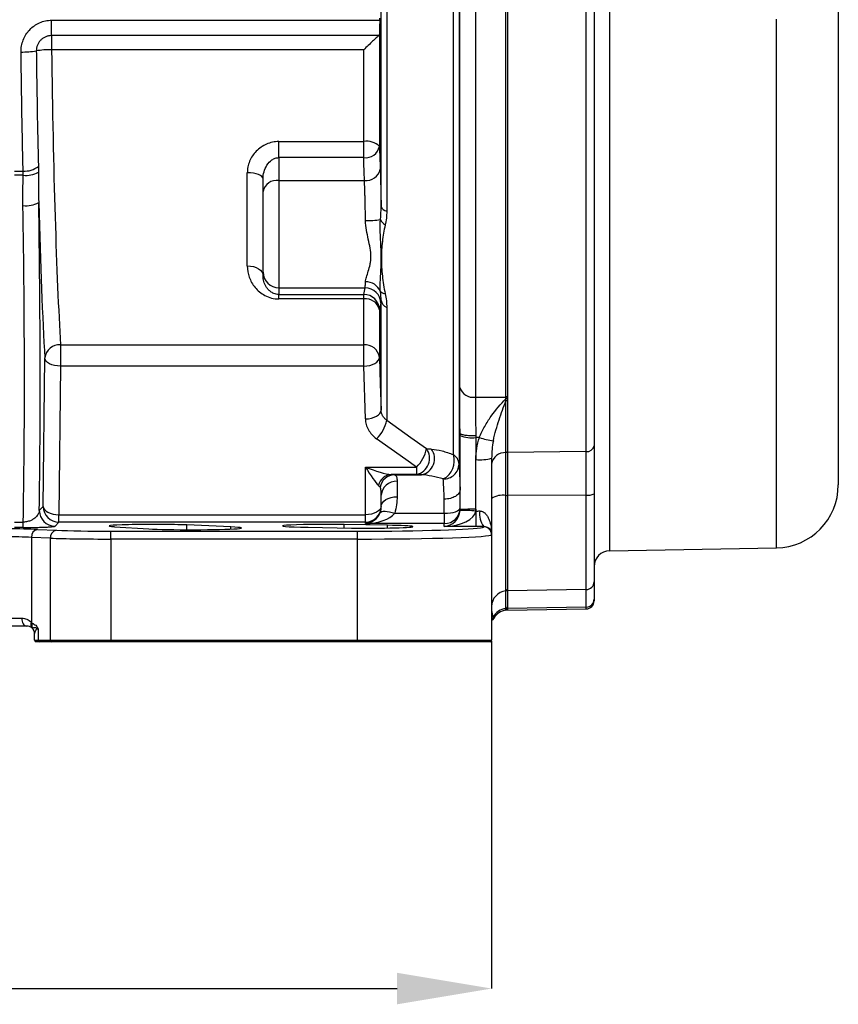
# Model space of a CAD drawing. Header units: millimetres. Extents: x 5 to 589, y 5 to 415.
# Tile 15 of 18: x 422 to 474, y 239 to 302. Entities that reach past the tile are written whole.
import ezdxf

# ---------------------------------------------------------------- set-up
doc = ezdxf.new("R2010")
doc.units = ezdxf.units.MM
doc.header["$PDSIZE"] = -1
doc.layers.add('QUOTE', color=1, linetype='Continuous')
doc.styles.add('SLDTEXTSTYLE0', font='TXT', dxfattribs={"width": 0.75})
doc.dimstyles.new('SLDDIMSTYLE0', dxfattribs={"dimtxt": 3.5, "dimasz": 6, "dimexe": 0, "dimexo": 0.0625, "dimgap": 0.875, "dimtad": 1, "dimdec": 1, "dimlfac": 2, "dimrnd": 1e-09, "dimzin": 12, "dimdsep": 46, "dimtxsty": 'SLDTEXTSTYLE0', "dimsah": 1, "dimcen": 0.09, "dimadec": 0, "dimazin": 3, "dimtfac": 1, "dimtdec": 3, "dimtofl": 0, "dimtmove": 0, "dimatfit": 3, "dimfxl": 1, "dimfrac": 2, "dimtolj": 1, "dimtzin": 12, "dimarcsym": 0})

# ---------------------------------------------------------------- blocks, each defined once
blk = doc.blocks.new('_D_12')
at = {"layer": 'Defpoints', "color": 0}
for p in [(369.168, 262.178), (452.168, 262.178), (452.168, 240.078)]:
    blk.add_point(p, dxfattribs=at)
at = {"layer": 'QUOTE', "color": 0, "lineweight": -2}
for p, q in [((369.168, 262.115), (369.168, 240.078)), ((452.168, 262.115), (452.168, 240.078)), ((375.168, 240.078), (446.168, 240.078))]:
    blk.add_line(p, q, dxfattribs=at)
at = {"layer": 'QUOTE', "color": 0}
for points in [[(375.168, 241.078), (375.168, 239.078), (369.168, 240.078)], [(446.168, 241.078), (446.168, 239.078), (452.168, 240.078)]]:
    blk.add_solid(points, dxfattribs=at)
at = {"layer": 'QUOTE', "color": 0, "insert": (410.91, 244.453), "char_height": 3.5, "attachment_point": 2, "style": 'SLDTEXTSTYLE0'}
blk.add_mtext('\\A1;166', dxfattribs=at)

msp = doc.modelspace()

# ---------------------------------------------------------------- linework, layer by layer
at = {"color": 7}
for p, q in [((459.65, 335.311), (459.65, 267.845)), ((474.168, 331.126), (474.168, 272.029)), ((445.156, 289.699), (445.156, 325.85)), ((449.744, 273.951), (449.744, 325.53)), ((450.101, 326.048), (450.101, 273.354)), ((445.513, 325.339), (445.513, 289.406)), ((451.142, 324.229), (451.142, 277.598)), ((453.068, 277.598), (453.068, 324.229)), ((453.168, 324.229), (453.168, 274.081)), ((450.142, 278.22), (450.142, 323.64)), ((458.177, 274.145), (458.177, 324.176)), ((458.668, 323.874), (458.668, 274.512)), ((424.246, 301.51), (445.067, 301.51)), ((424.246, 300.535), (424.246, 301.51)), ((445.067, 301.51), (445.067, 301.645)), ((470.238, 268.03), (470.238, 301.578)), ((445.017, 300.535), (424.246, 300.535)), ((424.246, 300.535), (424.246, 299.635)), ((445.053, 300.623), (445.053, 293.507)), ((444.053, 299.635), (424.246, 299.635)), ((444.053, 293.809), (444.053, 299.635)), ((438.668, 293.809), (444.053, 293.809)), ((438.668, 292.791), (438.668, 293.809)), ((444.053, 292.791), (444.053, 293.809)), ((438.668, 292.791), (438.668, 291.344)), ((444.053, 292.791), (438.668, 292.791)), ((421.896, 291.943), (422.44, 291.943)), ((436.668, 285.924), (436.668, 291.83)), ((422.442, 291.675), (421.893, 291.675)), ((437.668, 290.637), (437.668, 291.441)), ((438.668, 291.344), (438.668, 284.531)), ((438.668, 291.344), (444.101, 291.344)), ((437.668, 285.527), (437.668, 290.637)), ((437.668, 285.298), (437.668, 285.527)), ((438.668, 284.531), (444.139, 284.531)), ((438.668, 284.531), (438.668, 284.115)), ((438.668, 284.115), (444.053, 284.115)), ((438.668, 283.829), (438.668, 284.115)), ((444.053, 283.829), (438.668, 283.829)), ((444.053, 283.829), (444.053, 284.115)), ((444.053, 280.921), (444.053, 283.829)), ((445.156, 276.771), (445.156, 283.735)), ((445.053, 283.137), (445.053, 280.116)), ((445.513, 283.294), (445.513, 276.13)), ((424.817, 280.921), (444.053, 280.921)), ((424.817, 280.921), (424.817, 279.564)), ((444.053, 279.564), (444.053, 280.921)), ((423.714, 270.66), (423.818, 280.085)), ((424.817, 279.564), (424.713, 270.139)), ((444.053, 279.564), (424.817, 279.564)), ((444.157, 276.218), (444.053, 279.564)), ((451.142, 277.598), (453.068, 277.598)), ((453.068, 277.494), (453.068, 277.598)), ((453.077, 274.078), (453.077, 277.365)), ((450.168, 275.16), (450.168, 275.287)), ((450.168, 270.464), (450.168, 275.16)), ((451.168, 275.158), (451.168, 275.033)), ((451.394, 275.033), (451.168, 275.033)), ((451.168, 275.033), (451.168, 273.635)), ((458.668, 274.512), (458.668, 271.473)), ((451.168, 270.481), (451.168, 273.635)), ((452.175, 273.846), (452.168, 273.717)), ((452.168, 273.717), (452.168, 268.961)), ((453.077, 271.361), (453.077, 274.078)), ((458.177, 274.145), (453.168, 274.081)), ((453.168, 274.081), (453.168, 271.362)), ((458.177, 271.379), (458.177, 274.145)), ((444.168, 270.139), (444.168, 273.164)), ((444.168, 273.164), (447.399, 273.164)), ((447.399, 273.164), (447.399, 272.697)), ((447.399, 272.697), (445.805, 272.697)), ((446.007, 272.673), (447.718, 272.673)), ((446.168, 272.26), (446.168, 271.283)), ((445.168, 270.655), (445.168, 271.372)), ((449.168, 270.228), (449.168, 271.126)), ((453.077, 265.301), (453.077, 271.361)), ((458.177, 271.379), (453.168, 271.362)), ((453.168, 271.362), (453.168, 265.305)), ((458.177, 265.392), (458.177, 271.379)), ((458.668, 271.473), (458.668, 265.891)), ((423.47, 270.404), (423.714, 270.66)), ((451.168, 270.373), (451.168, 270.481)), ((424.713, 269.671), (424.713, 270.139)), ((424.713, 270.139), (444.168, 270.139)), ((444.168, 269.671), (444.168, 270.139)), ((446.019, 270.228), (449.168, 270.228)), ((449.168, 270.228), (449.168, 269.575)), ((451.165, 270.373), (451.168, 270.373)), ((451.168, 270.373), (451.168, 269.394)), ((421.889, 269.668), (422.447, 269.668)), ((422.447, 269.325), (421.889, 269.325)), ((422.447, 269.325), (422.447, 269.668)), ((424.713, 269.671), (424.47, 269.414)), ((444.168, 269.671), (424.713, 269.671)), ((428.25, 269.38), (430.42, 269.243)), ((435.625, 269.364), (432.829, 269.487)), ((432.833, 269.187), (432.829, 269.487)), ((435.626, 269.228), (435.625, 269.364)), ((440.525, 269.339), (443.274, 269.295)), ((445.56, 269.471), (442.81, 269.515)), ((442.812, 269.303), (442.81, 269.515)), ((444.168, 269.575), (444.168, 269.671)), ((449.168, 269.575), (444.168, 269.575)), ((445.562, 269.295), (445.56, 269.471)), ((449.168, 269.394), (449.168, 269.575)), ((451.168, 269.394), (449.168, 269.394)), ((451.668, 269.374), (451.668, 269.397)), ((424.169, 268.651), (422.971, 268.701)), ((422.971, 268.701), (422.971, 263.305)), ((423.354, 269.201), (424.552, 269.151)), ((424.169, 262.178), (424.169, 268.651)), ((427.999, 268.595), (427.999, 269.095)), ((427.999, 269.095), (443.668, 269.095)), ((443.668, 268.595), (443.668, 269.095)), ((452.168, 268.961), (452.168, 268.874)), ((452.168, 268.874), (452.168, 262.178)), ((427.999, 268.595), (427.999, 262.178)), ((443.668, 268.595), (427.999, 268.595)), ((443.668, 262.178), (443.668, 268.595)), ((459.65, 267.845), (470.238, 268.03)), ((458.668, 265.891), (458.668, 264.777)), ((453.077, 264.187), (453.077, 265.301)), ((458.177, 265.392), (453.168, 265.305)), ((453.168, 265.305), (453.168, 264.191)), ((458.177, 264.278), (458.177, 265.392)), ((458.177, 264.278), (453.168, 264.191)), ((458.177, 264.165), (458.177, 264.278)), ((458.668, 264.777), (458.668, 264.665)), ((453.077, 264.074), (453.077, 264.187)), ((453.168, 264.191), (453.168, 264.078)), ((453.168, 264.078), (458.177, 264.165)), ((419.141, 263.578), (422.347, 263.578)), ((422.668, 263.078), (419.141, 263.078)), ((452.298, 263.585), (452.298, 263.585)), ((423.168, 262.178), (423.168, 262.598)), ((423.402, 262.861), (423.402, 262.178)), ((423.168, 262.178), (423.402, 262.178)), ((423.479, 262.078), (423.268, 262.078)), ((423.402, 262.178), (424.169, 262.178)), ((424.246, 262.078), (423.479, 262.078)), ((424.169, 262.178), (427.999, 262.178)), ((427.999, 262.078), (424.246, 262.078)), ((427.999, 262.078), (427.999, 262.178)), ((427.999, 262.178), (443.668, 262.178)), ((443.668, 262.078), (427.999, 262.078)), ((443.668, 262.178), (452.168, 262.178)), ((443.668, 262.178), (443.668, 262.078)), ((452.068, 262.078), (443.668, 262.078))]:
    msp.add_line(p, q, dxfattribs=at)
at = {"color": 7, "flags": 128}
for points in [[(437.668, 291.441), (437.649, 291.517), (437.592, 291.59), (437.499, 291.657), (437.375, 291.716), (437.224, 291.765), (437.051, 291.801), (436.863, 291.823), (436.668, 291.83)], [(436.668, 285.924), (436.863, 285.912), (437.051, 285.876), (437.224, 285.819), (437.375, 285.741), (437.499, 285.646), (437.592, 285.538), (437.649, 285.42), (437.668, 285.298)], [(424.817, 279.564), (424.626, 279.575), (424.442, 279.605), (424.272, 279.654), (424.122, 279.718), (423.998, 279.797), (423.903, 279.886), (423.843, 279.984), (423.818, 280.085)], [(444.053, 279.564), (444.248, 279.578), (444.435, 279.613), (444.608, 279.665), (444.76, 279.735), (444.884, 279.818), (444.976, 279.912), (445.033, 280.012), (445.053, 280.116)], [(445.053, 280.116), (445.105, 278.422), (445.156, 276.771)], [(453.168, 277.662), (453.166, 277.649), (453.16, 277.637), (453.151, 277.626), (453.139, 277.616), (453.124, 277.608), (453.106, 277.602), (453.087, 277.599), (453.068, 277.598)], [(453.168, 277.555), (453.166, 277.543), (453.16, 277.532), (453.151, 277.521), (453.139, 277.512), (453.124, 277.504), (453.106, 277.498), (453.087, 277.495), (453.068, 277.494)], [(444.157, 276.218), (444.351, 276.232), (444.539, 276.267), (444.712, 276.319), (444.863, 276.389), (444.987, 276.472), (445.08, 276.566), (445.137, 276.667), (445.156, 276.771)], [(445.513, 276.13), (447.045, 275.041), (448.042, 274.332)], [(447.399, 273.164), (446.727, 273.643), (444.87, 274.963)], [(445.168, 270.655), (445.187, 270.777), (445.244, 270.895), (445.336, 271.004), (445.461, 271.099), (445.612, 271.177), (445.785, 271.235), (445.973, 271.271), (446.168, 271.283)], [(423.714, 270.66), (423.739, 270.559), (423.799, 270.462), (423.894, 270.372), (424.018, 270.294), (424.168, 270.229), (424.338, 270.181), (424.522, 270.15), (424.713, 270.139)], [(445.168, 270.67), (445.149, 270.567), (445.092, 270.467), (444.999, 270.375), (444.875, 270.295), (444.724, 270.229), (444.551, 270.18), (444.363, 270.149), (444.168, 270.139)], [(449.168, 270.228), (449.363, 270.234), (449.551, 270.254), (449.724, 270.286), (449.875, 270.329), (449.999, 270.382), (450.092, 270.442), (450.149, 270.506), (450.168, 270.574)], [(445.093, 270.26), (445.132, 270.306), (445.199, 270.339), (445.291, 270.357), (445.407, 270.361), (445.542, 270.349), (445.692, 270.322), (445.853, 270.281), (446.019, 270.228)], [(452.272, 263.636), (452.202, 263.516), (452.168, 263.469)], [(422.347, 263.578), (422.353, 263.48), (422.372, 263.386), (422.401, 263.3), (422.441, 263.224), (422.49, 263.162), (422.545, 263.116), (422.605, 263.087), (422.668, 263.078)], [(452.304, 263.581), (452.231, 263.472), (452.168, 263.397)]]:
    msp.add_lwpolyline(points, dxfattribs=at)
at = {"color": 7}
for centre, radius, start, end in [((422.41, 304.741), 5.248, 268.90483, 279.5187), ((424.145, 294.326), 5.31, 88.91203, 99.39999), ((444.271, 292.727), 1.104, 44.93368, 101.38276), ((444.159, 293.699), 0.914, 263.34492, 347.82148), ((422.557, 293.305), 1.367, 265.09156, 308.51698), ((422.619, 293.378), 1.713, 264.0852, 297.64416), ((444.207, 292.252), 0.914, 263.35385, 347.87493), ((438.543, 290.46), 0.893, 81.95053, 168.57825), ((422.638, 291.423), 1.68, 262.96334, 298.17696), ((445.577, 289.847), 0.446, 199.36139, 261.72475), ((444.229, 295.373), 6.575, 269.47253, 277.72715), ((445.857, 289.217), 0.826, 205.79007, 237.64388), ((438.666, 285.529), 0.998, 180.10943, 270.10901), ((444.189, 283.914), 1.004, 23.14287, 91.20124), ((444.139, 283.53), 1, 1.14517, 89.98892), ((445.455, 284.631), 0.47, 223.21298, 265.01603), ((444.053, 283.115), 1, 1.27392, 90.00377), ((444.173, 282.933), 0.903, 13.05278, 97.6104), ((445.713, 283.821), 0.564, 188.74254, 249.19099), ((424.76, 279.975), 0.948, 86.51549, 173.32399), ((444.13, 279.993), 0.931, 7.62388, 94.71376), ((451, 278.482), 0.896, 197.00461, 279.15407), ((453.086, 277.449), 0.0846, 264.10737, 346.43016), ((443.397, 276.535), 2.154, 313.141, 349.1622), ((450.922, 277.103), 2.084, 248.78797, 276.77913), ((452.653, 278.59), 3.773, 250.50657, 264.34079), ((447.185, 273.725), 1.05, 281.78876, 35.29467), ((445.928, 274.735), 2.152, 313.1295, 349.20933), ((447.499, 273.702), 1.051, 282.02251, 34.95317), ((458.228, 274.589), 0.447, 263.38398, 350.07286), ((448.501, 273.562), 1.303, 297.44634, 17.3957), ((449.34, 273.305), 0.762, 3.69076, 58.00866), ((451.416, 276.728), 3.103, 265.41049, 284.01887), ((453.027, 273.21), 0.87, 86.70527, 170.83916), ((453.082, 274.165), 0.087, 266.70527, 350.83916), ((449.128, 273.379), 0.974, 268.45672, 358.52406), ((445.879, 271.78), 0.92, 94.60885, 165.94193), ((446.048, 271.695), 0.979, 92.41794, 168.90508), ((446.115, 271.312), 0.949, 86.81798, 176.41777), ((470.168, 272.029), 4, 271, 0), ((452.874, 270.054), 1.323, 81.17447, 122.26608), ((453.097, 271.492), 0.132, 261.17447, 302.26608), ((458.293, 272.095), 0.726, 260.74119, 301.0752), ((424.715, 270.672), 1.001, 180.64835, 269.92408), ((444.168, 270.671), 1, 269.98255, 359.98254), ((449.168, 270.574), 1, 269.98255, 359.98254), ((450.918, 255.818), 14.665, 89.02351, 92.93175), ((424.471, 270.415), 1.001, 180.64835, 269.92408), ((450.237, 258.113), 12.295, 85.67276, 90.32968), ((452.664, 270.173), 1.263, 170.71137, 217.91922), ((451.668, 268.874), 0.5, 0.01746, 90.01745), ((423.435, 268.742), 0.466, 100.01933, 185.03952), ((424.633, 268.692), 0.466, 100.01933, 185.03952), ((459.668, 266.845), 1, 91, 180), ((458.169, 265.891), 0.499, 270.91139, 359.91516), ((453.166, 264.307), 0.998, 95.1195, 179.92364), ((453.068, 265.4), 0.0998, 275.1195, 359.92364), ((453.068, 264.286), 0.0998, 275.1195, 359.92364), ((458.169, 264.777), 0.499, 270.91139, 359.91516), ((458.168, 264.665), 0.5, 271, 0), ((453.167, 263.191), 1, 95.16494, 153.58429), ((453.168, 263.078), 1, 95.21591, 149.82041), ((453.068, 264.173), 0.1, 275.21591, 0), ((423.259, 263.16), 0.331, 152.77373, 220.55795), ((423.276, 263.155), 0.34, 153.70719, 218.82591), ((423.363, 263.112), 0.374, 156.27922, 209.02328), ((422.668, 262.578), 0.5, 0, 47.24147), ((422.683, 262.597), 0.485, 0.08702, 43.3565), ((423.268, 262.178), 0.1, 180, 270), ((423.492, 262.167), 0.0907, 173.45913, 261.44831), ((424.259, 262.167), 0.0907, 173.45913, 261.44831), ((452.068, 262.178), 0.1, 270, 0)]:
    msp.add_arc(centre, radius, start, end, dxfattribs=at)
for centre, major_axis, ratio, start_param, end_param in [((425.094, 301.578), (-0.259, 25), 0.034811, 1.648213, 2.54289), ((422.648, 285.505), (-0.25, 25.131), 0.033473, 4.067418, 4.889543), ((424.095, 301.568), (-0.259, 26), 0.033473, 2.034046, 2.542917), ((421.648, 285.495), (-0.25, 24.131), 0.034859, 3.99669, 4.889515), ((444.168, 273.695), (-0.973, 1.771), 0.130012, 1.803186, 2.761751), ((444.168, 273.695), (1.99, -0.896), 0.222994, 4.812474, 5.771039), ((444.168, 272.623), (2, 0), 0.063952, 0.404307, 0.612231), ((444.168, 271.625), (1, 0), 0.65898, 0.404307, 0.612231), ((444.168, 270.574), (0.722, 0.742), 0.932572, 3.948802, 5.130953), ((444.168, 270.574), (2, 0.047), 0.499493, 4.700774, 5.882925), ((449.168, 270.394), (0.722, 0.742), 0.932572, 3.948802, 5.464236), ((449.168, 270.394), (2, 0.047), 0.499493, 4.700774, 6.216208), ((419.141, 269.077), (5.5, 0), 0.034921, 0.698132, 1.570796), ((430.668, 269.427), (2.761, 0), 0.034921, 0.671781, 3.64576), ((433.168, 269.296), (3.139, 0), 0.034921, 3.64576, 6.954966), ((441.668, 269.427), (2.761, 0), 0.034921, 1.144421, 4.285509), ((444.418, 269.383), (2.762, 0), 0.034921, 4.285509, 7.427606), ((443.668, 269.374), (8, 0), 0.034921, 4.712389, 6.144922), ((443.668, 269.374), (8, 0), 0.034921, 6.144922, 6.283185), ((419.141, 268.577), (5, 0), 0.038413, 0.698132, 1.570796), ((427.999, 268.752), (5, 0), 0.031429, 3.839724, 4.712389), ((427.999, 269.252), (4.5, 0), 0.034921, 3.839724, 4.712389), ((443.668, 268.874), (8.5, 0), 0.032867, 4.712389, 6.283185), ((453.168, 264.078), (1, 0), 0.996977, 3.141593, 3.6007)]:
    msp.add_ellipse(centre, major_axis=major_axis, ratio=ratio, start_param=start_param, end_param=end_param, dxfattribs=at)
for points, knots in [([(422.31, 299.494), (422.308, 299.624), (422.319, 299.753), (422.365, 300.006), (422.4, 300.133), (422.494, 300.374), (422.551, 300.49), (422.689, 300.709), (422.77, 300.813), (422.948, 301.002), (423.048, 301.088), (423.259, 301.237), (423.372, 301.3), (423.61, 301.404), (423.735, 301.444), (423.987, 301.497), (424.115, 301.51), (424.246, 301.51)], [0, 0, 0, 0, 0.125, 0.125, 0.25, 0.25, 0.375, 0.375, 0.5, 0.5, 0.625, 0.625, 0.75, 0.75, 0.875, 0.875, 1, 1, 1, 1]), ([(445.067, 301.51), (445.067, 301.418), (445.066, 301.328), (445.065, 301.153), (445.064, 301.068), (445.062, 300.913), (445.06, 300.841), (445.057, 300.718), (445.055, 300.665), (445.053, 300.623)], [0, 0, 0, 0, 0.25, 0.25, 0.5, 0.5, 0.75, 0.75, 1, 1, 1, 1]), ([(424.246, 300.535), (424.182, 300.535), (424.119, 300.529), (423.995, 300.504), (423.933, 300.486), (423.816, 300.437), (423.76, 300.408), (423.654, 300.337), (423.604, 300.297), (423.514, 300.207), (423.473, 300.157), (423.403, 300.051), (423.373, 299.995), (423.325, 299.878), (423.307, 299.816), (423.283, 299.692), (423.277, 299.629), (423.278, 299.565)], [0, 0, 0, 0, 0.125, 0.125, 0.25, 0.25, 0.375, 0.375, 0.5, 0.5, 0.625, 0.625, 0.75, 0.75, 0.875, 0.875, 1, 1, 1, 1]), ([(445.017, 300.535), (444.999, 300.521), (444.975, 300.502), (444.92, 300.453), (444.887, 300.424), (444.781, 300.329), (444.701, 300.254), (444.526, 300.09), (444.435, 300.003), (444.247, 299.824), (444.149, 299.729), (444.053, 299.635)], [0, 0, 0, 0, 0.125, 0.125, 0.25, 0.25, 0.5, 0.5, 0.75, 0.75, 1, 1, 1, 1]), ([(422.44, 291.943), (422.413, 293.153), (422.388, 294.39), (422.345, 296.92), (422.326, 298.2), (422.31, 299.494)], [0, 0, 0, 0, 0.5, 0.5, 1, 1, 1, 1]), ([(423.278, 299.565), (423.294, 298.309), (423.313, 297.067), (423.356, 294.611), (423.381, 293.41), (423.408, 292.236)], [0, 0, 0, 0, 0.5, 0.5, 1, 1, 1, 1]), ([(438.668, 293.809), (438.532, 293.809), (438.396, 293.795), (438.134, 293.739), (438.007, 293.699), (437.762, 293.593), (437.645, 293.527), (437.429, 293.377), (437.33, 293.293), (437.147, 293.106), (437.065, 293.004), (436.924, 292.791), (436.865, 292.679), (436.767, 292.443), (436.73, 292.322), (436.681, 292.079), (436.668, 291.955), (436.668, 291.83)], [0, 0, 0, 0, 0.125, 0.125, 0.25, 0.25, 0.375, 0.375, 0.5, 0.5, 0.625, 0.625, 0.75, 0.75, 0.875, 0.875, 1, 1, 1, 1]), ([(437.668, 291.441), (437.668, 291.595), (437.689, 291.746), (437.772, 292.044), (437.833, 292.185), (438, 292.446), (438.103, 292.562), (438.296, 292.693), (438.364, 292.728), (438.512, 292.778), (438.59, 292.791), (438.668, 292.791)], [0, 0, 0, 0, 0.25, 0.25, 0.5, 0.5, 0.75, 0.75, 0.875, 0.875, 1, 1, 1, 1]), ([(423.408, 292.236), (423.409, 292.184), (423.41, 292.132), (423.411, 292.079), (423.412, 292.007), (423.413, 291.934), (423.414, 291.861)], [0, 0, 0, 0, 0.0003342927, 0.0003342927, 0.0003342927, 0.000796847, 0.000796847, 0.000796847, 0.000796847]), ([(445.101, 292.06), (445.112, 291.734), (445.122, 291.371), (445.136, 290.773), (445.14, 290.563), (445.149, 290.138), (445.153, 289.921), (445.156, 289.699)], [0, 0, 0, 0, 0.5, 0.5, 0.75, 0.75, 1, 1, 1, 1]), ([(444.168, 288.798), (444.166, 288.918), (444.164, 289.037), (444.16, 289.273), (444.158, 289.389), (444.151, 289.734), (444.146, 289.958), (444.137, 290.285), (444.134, 290.392), (444.128, 290.599), (444.125, 290.699), (444.115, 290.991), (444.109, 291.174), (444.101, 291.344)], [0, 0, 0, 0, 0.125, 0.125, 0.25, 0.25, 0.5, 0.5, 0.625, 0.625, 0.75, 0.75, 1, 1, 1, 1]), ([(445.513, 289.406), (445.513, 289.248), (445.505, 289.096), (445.473, 288.8), (445.449, 288.657), (445.415, 288.519)], [0, 0, 0, 0, 0.5, 0.5, 1, 1, 1, 1]), ([(444.168, 284.918), (444.171, 285.007), (444.196, 285.107), (444.261, 285.329), (444.304, 285.453), (444.388, 285.719), (444.429, 285.862), (444.476, 286.093), (444.489, 286.172), (444.507, 286.338), (444.512, 286.423), (444.512, 286.685), (444.493, 286.867), (444.431, 287.236), (444.389, 287.425), (444.304, 287.808), (444.262, 288.001), (444.196, 288.395), (444.171, 288.596), (444.168, 288.798)], [0, 0, 0, 0, 0.125, 0.125, 0.25, 0.25, 0.375, 0.375, 0.4375, 0.4375, 0.5, 0.5, 0.625, 0.625, 0.75, 0.75, 0.875, 0.875, 1, 1, 1, 1]), ([(445.113, 284.309), (445.097, 284.453), (445.096, 284.61), (445.104, 284.937), (445.113, 285.107), (445.133, 285.459), (445.144, 285.641), (445.159, 286.013), (445.164, 286.203), (445.164, 286.589), (445.159, 286.785), (445.144, 287.183), (445.133, 287.384), (445.113, 287.793), (445.104, 288), (445.096, 288.422), (445.096, 288.636), (445.113, 288.858)], [0, 0, 0, 0, 0.125, 0.125, 0.25, 0.25, 0.375, 0.375, 0.5, 0.5, 0.625, 0.625, 0.75, 0.75, 0.875, 0.875, 1, 1, 1, 1]), ([(445.415, 288.519), (445.372, 288.35), (445.339, 288.176), (445.282, 287.826), (445.258, 287.649), (445.197, 287.116), (445.174, 286.756), (445.174, 286.025), (445.197, 285.654), (445.258, 285.096), (445.282, 284.91), (445.339, 284.537), (445.372, 284.35), (445.415, 284.163)], [0, 0, 0, 0, 0.125, 0.125, 0.25, 0.25, 0.5, 0.5, 0.75, 0.75, 0.875, 0.875, 1, 1, 1, 1]), ([(436.668, 285.924), (436.668, 285.676), (436.71, 285.436), (436.873, 284.971), (436.992, 284.756), (437.238, 284.458), (437.331, 284.363), (437.539, 284.192), (437.655, 284.114), (437.912, 283.98), (438.052, 283.925), (438.352, 283.849), (438.507, 283.829), (438.668, 283.829)], [0, 0, 0, 0, 0.25, 0.25, 0.5, 0.5, 0.625, 0.625, 0.75, 0.75, 0.875, 0.875, 1, 1, 1, 1]), ([(438.668, 284.115), (438.61, 284.115), (438.553, 284.121), (438.448, 284.143), (438.399, 284.158), (438.268, 284.21), (438.197, 284.253), (438.075, 284.345), (438.024, 284.393), (437.935, 284.495), (437.896, 284.548), (437.796, 284.709), (437.749, 284.822), (437.684, 285.055), (437.668, 285.175), (437.668, 285.298)], [0, 0, 0, 0, 0.0625, 0.0625, 0.125, 0.125, 0.25, 0.25, 0.375, 0.375, 0.5, 0.5, 0.75, 0.75, 1, 1, 1, 1]), ([(444.139, 284.531), (444.145, 284.552), (444.15, 284.595), (444.158, 284.693), (444.16, 284.731), (444.164, 284.817), (444.166, 284.865), (444.168, 284.918)], [0, 0, 0, 0, 0.5, 0.5, 0.75, 0.75, 1, 1, 1, 1]), ([(445.415, 284.163), (445.449, 284.01), (445.473, 283.862), (445.505, 283.572), (445.513, 283.431), (445.513, 283.294)], [0, 0, 0, 0, 0.5, 0.5, 1, 1, 1, 1]), ([(445.139, 283.55), (445.126, 283.493), (445.113, 283.435), (445.101, 283.377), (445.084, 283.297), (445.068, 283.217), (445.053, 283.137)], [0, 0, 0, 0, 0.004, 0.004, 0.004, 0.009534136, 0.009534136, 0.009534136, 0.009534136]), ([(450.168, 275.299), (450.164, 275.568), (450.16, 275.832), (450.154, 276.352), (450.151, 276.608), (450.145, 277.346), (450.142, 277.802), (450.142, 278.22)], [0, 0, 0, 0, 0.25, 0.25, 0.5, 0.5, 1, 1, 1, 1]), ([(451.142, 277.598), (451.142, 277.248), (451.144, 276.867), (451.151, 276.251), (451.154, 276.037), (451.16, 275.603), (451.164, 275.383), (451.168, 275.158)], [0, 0, 0, 0, 0.5, 0.5, 0.75, 0.75, 1, 1, 1, 1]), ([(451.394, 275.033), (451.489, 275.282), (451.604, 275.516), (451.857, 275.964), (451.996, 276.178), (452.435, 276.793), (452.749, 277.158), (453.068, 277.494)], [0, 0, 0, 0, 0.25, 0.25, 0.5, 0.5, 1, 1, 1, 1]), ([(452.281, 274.835), (452.328, 275.068), (452.384, 275.293), (452.506, 275.733), (452.572, 275.947), (452.779, 276.578), (452.927, 276.978), (453.077, 277.365)], [0, 0, 0, 0, 0.25, 0.25, 0.5, 0.5, 1, 1, 1, 1]), ([(445.513, 276.13), (445.459, 276.17), (445.41, 276.214), (445.324, 276.309), (445.286, 276.362), (445.194, 276.527), (445.16, 276.647), (445.156, 276.771)], [0, 0, 0, 0, 0.25, 0.25, 0.5, 0.5, 1, 1, 1, 1]), ([(444.157, 276.218), (444.16, 276.097), (444.179, 275.977), (444.246, 275.744), (444.293, 275.633), (444.416, 275.418), (444.491, 275.314), (444.664, 275.127), (444.761, 275.041), (444.87, 274.963)], [0, 0, 0, 0, 0.25, 0.25, 0.5, 0.5, 0.75, 0.75, 1, 1, 1, 1]), ([(450.168, 275.287), (450.168, 275.29), (450.168, 275.292), (450.168, 275.294), (450.168, 275.296), (450.168, 275.297), (450.168, 275.298), (450.168, 275.299), (450.168, 275.299), (450.168, 275.299), (450.168, 275.299), (450.168, 275.299), (450.168, 275.299)], [0, 0, 0, 0, 0.00001991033, 0.00001991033, 0.00001991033, 0.0000401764, 0.0000401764, 0.0000401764, 0.00005136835, 0.00005136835, 0.00005136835, 0.00005345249, 0.00005345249, 0.00005345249, 0.00005345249]), ([(450.168, 275.299), (450.17, 275.289), (450.177, 275.279), (450.205, 275.26), (450.225, 275.251), (450.276, 275.233), (450.307, 275.225), (450.38, 275.21), (450.422, 275.202), (450.514, 275.189), (450.564, 275.184), (450.672, 275.174), (450.73, 275.169), (450.849, 275.163), (450.911, 275.161), (451.039, 275.158), (451.104, 275.157), (451.168, 275.158)], [0, 0, 0, 0, 0.125, 0.125, 0.25, 0.25, 0.375, 0.375, 0.5, 0.5, 0.625, 0.625, 0.75, 0.75, 0.875, 0.875, 1, 1, 1, 1]), ([(451.168, 273.635), (451.168, 273.874), (451.188, 274.11), (451.264, 274.577), (451.319, 274.807), (451.394, 275.033)], [0, 0, 0, 0, 0.5, 0.5, 1, 1, 1, 1]), ([(448.361, 274.304), (448.568, 274.286), (448.79, 274.244), (449.253, 274.124), (449.495, 274.045), (449.744, 273.951)], [0, 0, 0, 0, 0.5, 0.5, 1, 1, 1, 1]), ([(452.281, 274.835), (452.248, 274.652), (452.189, 274.325), (452.179, 273.992), (452.175, 273.846)], [0, 0, 0, 0, 0.562386, 1, 1, 1, 1]), ([(450.101, 273.354), (450.111, 273.185), (450.122, 272.963), (450.139, 272.55), (450.145, 272.399), (450.156, 272.076), (450.162, 271.904), (450.168, 271.722)], [0, 0, 0, 0, 0.5, 0.5, 0.75, 0.75, 1, 1, 1, 1]), ([(446.007, 272.673), (446.04, 272.667), (446.067, 272.653), (446.109, 272.612), (446.125, 272.584), (446.161, 272.48), (446.168, 272.384), (446.168, 272.26)], [0, 0, 0, 0, 0.25, 0.25, 0.5, 0.5, 1, 1, 1, 1]), ([(449.102, 272.406), (448.856, 272.477), (448.617, 272.537), (448.154, 272.629), (447.93, 272.661), (447.718, 272.673)], [0, 0, 0, 0, 0.5, 0.5, 1, 1, 1, 1]), ([(449.168, 271.126), (449.162, 271.267), (449.156, 271.401), (449.145, 271.654), (449.139, 271.773), (449.122, 272.098), (449.112, 272.273), (449.102, 272.406)], [0, 0, 0, 0, 0.25, 0.25, 0.5, 0.5, 1, 1, 1, 1]), ([(445.168, 271.372), (445.168, 271.476), (445.165, 271.574), (445.144, 271.748), (445.126, 271.825), (445.087, 271.884)], [0, 0, 0, 0, 0.5, 0.5, 1, 1, 1, 1]), ([(446.168, 271.283), (446.168, 271.122), (446.158, 270.95), (446.111, 270.597), (446.074, 270.414), (446.019, 270.228)], [0, 0, 0, 0, 0.5, 0.5, 1, 1, 1, 1]), ([(450.168, 271.722), (450.168, 271.683), (450.161, 271.645), (450.136, 271.57), (450.117, 271.533), (450.067, 271.461), (450.036, 271.427), (449.963, 271.363), (449.921, 271.332), (449.783, 271.25), (449.671, 271.205), (449.431, 271.144), (449.298, 271.127), (449.168, 271.126)], [0, 0, 0, 0, 0.125, 0.125, 0.25, 0.25, 0.375, 0.375, 0.5, 0.5, 0.75, 0.75, 1, 1, 1, 1]), ([(445.093, 270.26), (445.124, 270.338), (445.142, 270.409), (445.164, 270.541), (445.168, 270.601), (445.168, 270.655)], [0, 0, 0, 0, 0.5, 0.5, 1, 1, 1, 1]), ([(423.47, 270.404), (423.465, 270.331), (423.443, 270.259), (423.368, 270.115), (423.314, 270.043), (423.205, 269.94), (423.163, 269.906), (423.067, 269.841), (423.013, 269.81), (422.886, 269.752), (422.814, 269.725), (422.687, 269.694), (422.641, 269.685), (422.547, 269.672), (422.498, 269.669), (422.447, 269.668)], [0, 0, 0, 0, 0.25, 0.25, 0.5, 0.5, 0.625, 0.625, 0.75, 0.75, 0.875, 0.875, 0.9375, 0.9375, 1, 1, 1, 1]), ([(451.418, 270.376), (451.499, 270.378), (451.574, 270.354), (451.705, 270.277), (451.759, 270.228), (451.854, 270.117), (451.894, 270.057), (451.964, 269.932), (451.994, 269.867), (452.072, 269.666), (452.108, 269.528), (452.156, 269.247), (452.168, 269.104), (452.168, 268.961)], [0, 0, 0, 0, 0.125, 0.125, 0.25, 0.25, 0.375, 0.375, 0.5, 0.5, 0.75, 0.75, 1, 1, 1, 1]), ([(422.447, 269.325), (422.523, 269.325), (422.598, 269.325), (422.746, 269.326), (422.82, 269.326), (423.035, 269.329), (423.17, 269.331), (423.425, 269.336), (423.541, 269.34), (423.752, 269.347), (423.849, 269.351), (424.019, 269.36), (424.093, 269.364), (424.221, 269.374), (424.276, 269.378), (424.41, 269.393), (424.46, 269.404), (424.47, 269.414)], [0, 0, 0, 0, 0.0625, 0.0625, 0.125, 0.125, 0.25, 0.25, 0.375, 0.375, 0.5, 0.5, 0.625, 0.625, 0.75, 0.75, 1, 1, 1, 1]), ([(451.668, 269.397), (451.735, 269.399), (451.785, 269.389), (451.871, 269.365), (451.906, 269.349), (451.998, 269.299), (452.041, 269.26), (452.107, 269.179), (452.13, 269.136), (452.153, 269.071), (452.159, 269.049), (452.166, 269.005), (452.168, 268.983), (452.168, 268.961)], [0, 0, 0, 0, 0.125, 0.125, 0.25, 0.25, 0.5, 0.5, 0.75, 0.75, 0.875, 0.875, 1, 1, 1, 1]), ([(452.272, 263.636), (452.284, 263.613), (452.302, 263.578), (452.299, 263.583), (452.298, 263.585)], [0, 0, 0, 0, 0.676267, 1, 1, 1, 1]), ([(422.347, 263.578), (422.467, 263.578), (422.578, 263.553), (422.787, 263.462), (422.881, 263.397), (422.965, 263.312)], [0, 0, 0, 0, 0.5, 0.5, 1, 1, 1, 1]), ([(423.007, 262.945), (422.96, 262.989), (422.909, 263.02), (422.795, 263.065), (422.734, 263.078), (422.668, 263.078)], [0, 0, 0, 0, 0.5, 0.5, 1, 1, 1, 1]), ([(423.02, 263.262), (423.029, 263.255), (423.038, 263.25), (423.057, 263.239), (423.066, 263.233), (423.094, 263.217), (423.113, 263.207), (423.169, 263.175), (423.206, 263.152), (423.277, 263.096), (423.311, 263.061), (423.353, 262.996), (423.365, 262.971), (423.386, 262.918), (423.395, 262.889), (423.402, 262.861)], [0, 0, 0, 0, 0.0625, 0.0625, 0.125, 0.125, 0.25, 0.25, 0.5, 0.5, 0.75, 0.75, 0.875, 0.875, 1, 1, 1, 1]), ([(423.036, 262.93), (423.034, 262.939), (423.04, 262.944), (423.058, 262.955), (423.071, 262.96), (423.111, 262.974), (423.143, 262.981), (423.214, 262.983), (423.253, 262.977), (423.328, 262.937), (423.366, 262.902), (423.402, 262.861)], [0, 0, 0, 0, 0.125, 0.125, 0.25, 0.25, 0.5, 0.5, 0.75, 0.75, 1, 1, 1, 1]), ([(423.402, 262.861), (423.383, 262.874), (423.364, 262.884), (423.327, 262.89), (423.31, 262.885), (423.28, 262.864), (423.267, 262.849), (423.244, 262.816), (423.234, 262.799), (423.207, 262.746), (423.193, 262.71), (423.174, 262.646), (423.168, 262.617), (423.168, 262.598)], [0, 0, 0, 0, 0.125, 0.125, 0.25, 0.25, 0.375, 0.375, 0.5, 0.5, 0.75, 0.75, 1, 1, 1, 1])]:
    msp.add_open_spline(points, degree=3, knots=knots, dxfattribs=at)
for points in [[(445.053, 300.623), (445.051, 300.582), (445.04, 300.553), (445.017, 300.535)], [(445.053, 293.507), (445.069, 293.024), (445.085, 292.542), (445.101, 292.06)], [(444.101, 291.344), (444.085, 291.826), (444.069, 292.309), (444.053, 292.791)], [(422.442, 291.675), (422.444, 291.766), (422.443, 291.856), (422.44, 291.943)], [(423.414, 291.861), (423.418, 291.222), (423.418, 290.582), (423.432, 289.942)], [(422.432, 289.755), (422.422, 290.401), (422.436, 291.041), (422.442, 291.675)], [(445.113, 288.858), (445.145, 289.132), (445.158, 289.413), (445.156, 289.699)], [(444.053, 284.115), (444.08, 284.253), (444.109, 284.392), (444.139, 284.531)], [(445.156, 283.735), (445.158, 283.909), (445.145, 284.099), (445.113, 284.309)], [(445.156, 283.735), (445.151, 283.641), (445.145, 283.579), (445.139, 283.55)], [(453.077, 277.365), (453.074, 277.407), (453.071, 277.45), (453.068, 277.494)], [(448.042, 274.332), (448.148, 274.323), (448.254, 274.313), (448.361, 274.304)], [(447.718, 272.673), (447.611, 272.681), (447.505, 272.689), (447.399, 272.697)], [(451.168, 270.481), (451.168, 270.445), (451.167, 270.409), (451.165, 270.373)], [(450.166, 270.408), (450.167, 270.427), (450.168, 270.445), (450.168, 270.464)], [(451.168, 270.373), (451.253, 270.373), (451.336, 270.374), (451.418, 270.376)], [(451.668, 269.397), (451.504, 269.395), (451.337, 269.394), (451.168, 269.394)], [(422.965, 263.312), (422.967, 263.31), (422.969, 263.308), (422.971, 263.305)], [(422.971, 263.305), (422.987, 263.291), (423.004, 263.277), (423.02, 263.262)], [(423.011, 262.942), (423.01, 262.943), (423.009, 262.944), (423.007, 262.945)], [(423.036, 262.93), (423.026, 262.933), (423.018, 262.936), (423.011, 262.942)]]:
    msp.add_open_spline(points, degree=3, dxfattribs=at)

# ---------------------------------------------------------------- dimensions: what is measured, and where the dimension line sits
at = {"layer": 'QUOTE'}
dim = msp.add_linear_dim(base=(452.168, 240.078), p1=(369.168, 262.178), p2=(452.168, 262.178), dimstyle='SLDDIMSTYLE0', dxfattribs=at)
dim.commit()
dim.dimension.update_dxf_attribs({"geometry": '_D_12', "text_midpoint": (410.91, 240.078), "dimtype": 160})

doc.saveas('drawing.dxf')
